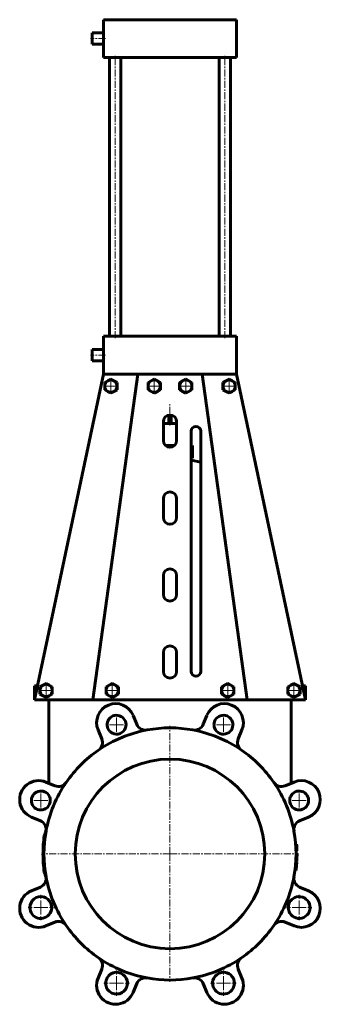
# Model space of a CAD drawing. Header units: millimetres. Extents: x -159 to 159, y -519 to 519.
import ezdxf

# ---------------------------------------------------------------- set-up
doc = ezdxf.new("R2010")
doc.units = ezdxf.units.MM
doc.linetypes.add('K5LT_AXLED', pattern=[12, 7.5, -1.5, 1.5, -1.5])
doc.linetypes.add('K5LT_BASIC', pattern=[0])
doc.layers.add('Системный слой (1)', color=7, linetype='Continuous', true_color=0x6c6c6c)

# ---------------------------------------------------------------- blocks, each defined once
blk = doc.blocks.new('U0')
at = {"layer": 'Системный слой (1)', "color": 143, "linetype": 'K5LT_BASIC', "lineweight": 60, "true_color": 0x33acca}
for p, q in [((-82, 499.3), (-82, 505.3)), ((-82, 493.3), (-82, 499.3))]:
    blk.add_line(p, q, dxfattribs=at)
blk = doc.blocks.new('U1')
at = {"layer": 'Системный слой (1)', "color": 143, "linetype": 'K5LT_BASIC', "lineweight": 60, "true_color": 0x33acca}
for p, q in [((-82, 165.3), (-82, 171.3)), ((-82, 159.3), (-82, 165.3))]:
    blk.add_line(p, q, dxfattribs=at)
blk = doc.blocks.new('U2')
at = {"layer": 'Системный слой (1)', "color": 30, "linetype": 'K5LT_AXLED', "lineweight": 18, "true_color": 0xff8000}
for q in [(-136.3, -403.7), (-149.8, -417.2), (-122.8, -417.2), (-136.3, -430.7)]:
    blk.add_line((-136.3, -417.2), q, dxfattribs=at)
blk = doc.blocks.new('U3')
at = {"layer": 'Системный слой (1)', "color": 30, "linetype": 'K5LT_AXLED', "lineweight": 18, "true_color": 0xff8000}
for q in [(-136.3, -292.3), (-148.3, -304.3), (-124.3, -304.3), (-136.3, -316.3)]:
    blk.add_line((-136.3, -304.3), q, dxfattribs=at)
blk = doc.blocks.new('U4')
at = {"layer": 'Системный слой (1)', "color": 30, "linetype": 'K5LT_AXLED', "lineweight": 18, "true_color": 0xff8000}
for q in [(-130.7, -179.7), (-139.2, -188.2), (-122.2, -188.2), (-130.7, -196.7)]:
    blk.add_line((-130.7, -188.2), q, dxfattribs=at)
blk = doc.blocks.new('U5')
at = {"layer": 'Системный слой (1)', "color": 30, "linetype": 'K5LT_AXLED', "lineweight": 18, "true_color": 0xff8000}
for q in [(-62.4, 141.3), (-70.9, 132.8), (-53.9, 132.8), (-62.4, 124.3)]:
    blk.add_line((-62.4, 132.8), q, dxfattribs=at)
blk = doc.blocks.new('U6')
at = {"layer": 'Системный слой (1)', "color": 30, "linetype": 'K5LT_AXLED', "lineweight": 18, "true_color": 0xff8000}
for q in [(-60.9, -179.7), (-69.4, -188.2), (-52.4, -188.2), (-60.9, -196.7)]:
    blk.add_line((-60.9, -188.2), q, dxfattribs=at)
blk = doc.blocks.new('U7')
at = {"layer": 'Системный слой (1)', "color": 30, "linetype": 'K5LT_AXLED', "lineweight": 18, "true_color": 0xff8000}
for q in [(-56.4, -483.5), (-69.9, -497), (-42.9, -497), (-56.4, -510.5)]:
    blk.add_line((-56.4, -497), q, dxfattribs=at)
blk = doc.blocks.new('U8')
at = {"layer": 'Системный слой (1)', "color": 30, "linetype": 'K5LT_AXLED', "lineweight": 18, "true_color": 0xff8000}
for q in [(-56.4, -212.4), (-68.4, -224.4), (-44.4, -224.4), (-56.4, -236.4)]:
    blk.add_line((-56.4, -224.4), q, dxfattribs=at)
blk = doc.blocks.new('U9')
at = {"layer": 'Системный слой (1)', "color": 30, "linetype": 'K5LT_AXLED', "lineweight": 18, "true_color": 0xff8000}
for q in [(-16.6, 141.3), (-25.1, 132.8), (-8.1, 132.8), (-16.6, 124.3)]:
    blk.add_line((-16.6, 132.8), q, dxfattribs=at)
blk = doc.blocks.new('U10')
at = {"layer": 'Системный слой (1)', "color": 30, "linetype": 'K5LT_AXLED', "lineweight": 18, "true_color": 0xff8000}
for q in [(0, -225.7), (-135, -360.7), (135, -360.7), (0, -495.7)]:
    blk.add_line((0, -360.7), q, dxfattribs=at)
blk = doc.blocks.new('U11')
at = {"layer": 'Системный слой (1)', "color": 30, "linetype": 'K5LT_AXLED', "lineweight": 18, "true_color": 0xff8000}
for q in [(16.6, 141.3), (8.1, 132.8), (25.1, 132.8), (16.6, 124.3)]:
    blk.add_line((16.6, 132.8), q, dxfattribs=at)
blk = doc.blocks.new('U12')
at = {"layer": 'Системный слой (1)', "color": 30, "linetype": 'K5LT_AXLED', "lineweight": 18, "true_color": 0xff8000}
for q in [(56.4, -483.5), (42.9, -497), (69.9, -497), (56.4, -510.5)]:
    blk.add_line((56.4, -497), q, dxfattribs=at)
blk = doc.blocks.new('U13')
at = {"layer": 'Системный слой (1)', "color": 30, "linetype": 'K5LT_AXLED', "lineweight": 18, "true_color": 0xff8000}
for q in [(56.4, -212.4), (44.4, -224.4), (68.4, -224.4), (56.4, -236.4)]:
    blk.add_line((56.4, -224.4), q, dxfattribs=at)
blk = doc.blocks.new('U14')
at = {"layer": 'Системный слой (1)', "color": 30, "linetype": 'K5LT_AXLED', "lineweight": 18, "true_color": 0xff8000}
for q in [(60.9, -179.7), (52.4, -188.2), (69.4, -188.2), (60.9, -196.7)]:
    blk.add_line((60.9, -188.2), q, dxfattribs=at)
blk = doc.blocks.new('U15')
at = {"layer": 'Системный слой (1)', "color": 30, "linetype": 'K5LT_AXLED', "lineweight": 18, "true_color": 0xff8000}
for q in [(62.4, 141.3), (53.9, 132.8), (70.9, 132.8), (62.4, 124.3)]:
    blk.add_line((62.4, 132.8), q, dxfattribs=at)
blk = doc.blocks.new('U16')
at = {"layer": 'Системный слой (1)', "color": 30, "linetype": 'K5LT_AXLED', "lineweight": 18, "true_color": 0xff8000}
for q in [(130.7, -179.7), (122.2, -188.2), (139.2, -188.2), (130.7, -196.7)]:
    blk.add_line((130.7, -188.2), q, dxfattribs=at)
blk = doc.blocks.new('U17')
at = {"layer": 'Системный слой (1)', "color": 30, "linetype": 'K5LT_AXLED', "lineweight": 18, "true_color": 0xff8000}
for q in [(136.3, -403.7), (122.8, -417.2), (149.8, -417.2), (136.3, -430.7)]:
    blk.add_line((136.3, -417.2), q, dxfattribs=at)
blk = doc.blocks.new('U18')
at = {"layer": 'Системный слой (1)', "color": 30, "linetype": 'K5LT_AXLED', "lineweight": 18, "true_color": 0xff8000}
for q in [(136.3, -292.3), (124.3, -304.3), (148.3, -304.3), (136.3, -316.3)]:
    blk.add_line((136.3, -304.3), q, dxfattribs=at)

msp = doc.modelspace()

# ---------------------------------------------------------------- linework, layer by layer
at = {"layer": 'Системный слой (1)', "color": 143, "linetype": 'K5LT_BASIC', "lineweight": 60, "true_color": 0x33acca}
for p, q in [((-70, 479.3), (-70, 519.3)), ((-70, 519.3), (-60, 519.3)), ((-60, 519.3), (60, 519.3)), ((60, 519.3), (70, 519.3)), ((70, 479.3), (70, 519.3)), ((-70, 505.3), (-82, 505.3)), ((-70, 493.3), (-82, 493.3)), ((-60, 479.3), (-70, 479.3)), ((-64, 185.3), (-64, 479.3)), ((-60, 479.3), (60, 479.3)), ((-52, 185.3), (-52, 479.3)), ((52, 185.3), (52, 479.3)), ((70, 479.3), (60, 479.3)), ((64, 185.3), (64, 479.3)), ((-70, 145.3), (-70, 185.3)), ((-70, 185.3), (-60, 185.3)), ((-60, 185.3), (60, 185.3)), ((60, 185.3), (70, 185.3)), ((70, 145.3), (70, 185.3)), ((-70, 171.3), (-82, 171.3)), ((-70, 159.3), (-82, 159.3)), ((-70, 145.3), (-143, -198.2)), ((-34, 145.3), (-81.4, -198.2)), ((-60, 145.3), (-70, 145.3)), ((-65.7, 138.4), (-68.9, 136.5)), ((-68.9, 136.5), (-68.9, 132.8)), ((-62.4, 140.3), (-65.7, 138.4)), ((-59.2, 138.4), (-62.4, 140.3)), ((-60, 145.3), (60, 145.3)), ((-55.9, 136.5), (-59.2, 138.4)), ((-55.9, 132.8), (-55.9, 136.5)), ((-19.8, 138.4), (-23.1, 136.5)), ((-23.1, 136.5), (-23.1, 132.8)), ((-16.6, 140.3), (-19.8, 138.4)), ((-13.3, 138.4), (-16.6, 140.3)), ((-10.1, 136.5), (-13.3, 138.4)), ((-10.1, 132.8), (-10.1, 136.5)), ((13.3, 138.4), (10.1, 136.5)), ((10.1, 136.5), (10.1, 132.8)), ((16.6, 140.3), (13.3, 138.4)), ((19.8, 138.4), (16.6, 140.3)), ((23.1, 136.5), (19.8, 138.4)), ((23.1, 132.8), (23.1, 136.5)), ((34, 145.3), (81.4, -198.2)), ((59.2, 138.4), (55.9, 136.5)), ((55.9, 136.5), (55.9, 132.8)), ((62.4, 140.3), (59.2, 138.4)), ((70, 145.3), (60, 145.3)), ((65.7, 138.4), (62.4, 140.3)), ((68.9, 136.5), (65.7, 138.4)), ((68.9, 132.8), (68.9, 136.5)), ((143, -198.2), (70, 145.3)), ((-68.9, 132.8), (-68.9, 129)), ((-68.9, 129), (-65.7, 127.2)), ((-65.7, 127.2), (-62.4, 125.3)), ((-62.4, 125.3), (-59.2, 127.2)), ((-59.2, 127.2), (-55.9, 129)), ((-55.9, 129), (-55.9, 132.8)), ((-23.1, 132.8), (-23.1, 129)), ((-23.1, 129), (-19.8, 127.2)), ((-19.8, 127.2), (-16.6, 125.3)), ((-16.6, 125.3), (-13.3, 127.2)), ((-13.3, 127.2), (-10.1, 129)), ((-10.1, 129), (-10.1, 132.8)), ((10.1, 132.8), (10.1, 129)), ((10.1, 129), (13.3, 127.2)), ((13.3, 127.2), (16.6, 125.3)), ((16.6, 125.3), (19.8, 127.2)), ((19.8, 127.2), (23.1, 129)), ((23.1, 129), (23.1, 132.8)), ((55.9, 132.8), (55.9, 129)), ((55.9, 129), (59.2, 127.2)), ((59.2, 127.2), (62.4, 125.3)), ((62.4, 125.3), (65.7, 127.2)), ((65.7, 127.2), (68.9, 129)), ((68.9, 129), (68.9, 132.8)), ((-7, 95.3), (-7, 75.3)), ((-1.4, 93.3), (-1.4, 102.2)), ((1.4, 93.3), (1.4, 102.2)), ((7, 75.3), (7, 95.3)), ((-7, 93.3), (-1.4, 93.3)), ((-1.4, 93.3), (1.4, 93.3)), ((1.4, 93.3), (7, 93.3)), ((22.4, 85.3), (22.4, -168.2)), ((32.4, -168.2), (32.4, 85.3)), ((-4.9, 70.3), (4.9, 70.3)), ((22.4, 70.3), (23.7, 70.3)), ((23.7, 56.8), (23.7, 70.3)), ((22.4, 56.8), (23.7, 56.8)), ((22.4, 54.7), (32.4, 52.4)), ((-7, 14.1), (-7, -5.9)), ((7, -5.9), (7, 14.1)), ((-7, -67), (-7, -87)), ((7, -87), (7, -67)), ((-7, -148.2), (-7, -168.2)), ((7, -168.2), (7, -148.2)), ((-143, -183.2), (-139.8, -183.2)), ((-143, -198.2), (-143, -183.2)), ((-133.9, -182.6), (-137.2, -184.5)), ((-137.2, -184.5), (-137.2, -188.2)), ((-130.7, -180.7), (-133.9, -182.6)), ((-127.4, -182.6), (-130.7, -180.7)), ((-124.2, -184.5), (-127.4, -182.6)), ((-124.2, -188.2), (-124.2, -184.5)), ((-64.1, -182.6), (-67.4, -184.5)), ((-67.4, -184.5), (-67.4, -188.2)), ((-60.9, -180.7), (-64.1, -182.6)), ((-57.6, -182.6), (-60.9, -180.7)), ((-54.4, -184.5), (-57.6, -182.6)), ((-54.4, -188.2), (-54.4, -184.5)), ((57.6, -182.6), (54.4, -184.5)), ((54.4, -184.5), (54.4, -188.2)), ((60.9, -180.7), (57.6, -182.6)), ((64.1, -182.6), (60.9, -180.7)), ((67.4, -184.5), (64.1, -182.6)), ((67.4, -188.2), (67.4, -184.5)), ((127.4, -182.6), (124.2, -184.5)), ((124.2, -184.5), (124.2, -188.2)), ((130.7, -180.7), (127.4, -182.6)), ((133.9, -182.6), (130.7, -180.7)), ((137.2, -184.5), (133.9, -182.6)), ((137.2, -188.2), (137.2, -184.5)), ((139.8, -183.2), (143, -183.2)), ((143, -198.2), (143, -183.2)), ((-137.2, -188.2), (-137.2, -192)), ((-137.2, -192), (-133.9, -193.8)), ((-133.9, -193.8), (-130.7, -195.7)), ((-130.7, -195.7), (-127.4, -193.8)), ((-127.4, -193.8), (-124.2, -192)), ((-124.2, -192), (-124.2, -188.2)), ((-67.4, -188.2), (-67.4, -192)), ((-67.4, -192), (-64.1, -193.8)), ((-64.1, -193.8), (-60.9, -195.7)), ((-60.9, -195.7), (-57.6, -193.8)), ((-57.6, -193.8), (-54.4, -192)), ((-54.4, -192), (-54.4, -188.2)), ((54.4, -188.2), (54.4, -192)), ((54.4, -192), (57.6, -193.8)), ((57.6, -193.8), (60.9, -195.7)), ((60.9, -195.7), (64.1, -193.8)), ((64.1, -193.8), (67.4, -192)), ((67.4, -192), (67.4, -188.2)), ((124.2, -188.2), (124.2, -192)), ((124.2, -192), (127.4, -193.8)), ((127.4, -193.8), (130.7, -195.7)), ((130.7, -195.7), (133.9, -193.8)), ((133.9, -193.8), (137.2, -192)), ((137.2, -192), (137.2, -188.2)), ((-143, -198.2), (-82.4, -198.2)), ((-128, -198.2), (-128, -286)), ((-82.4, -198.2), (-81.4, -198.2)), ((-81.4, -198.2), (-72.4, -198.2)), ((-72.4, -198.2), (72.4, -198.2)), ((72.4, -198.2), (81.4, -198.2)), ((81.4, -198.2), (82.4, -198.2)), ((82.4, -198.2), (143, -198.2)), ((128, -198.2), (128, -286)), ((-38.9, -214.5), (-35, -223.9)), ((35, -223.9), (38.9, -214.5)), ((-72, -239.2), (-75.9, -229.8)), ((75.9, -229.8), (72, -239.2)), ((-130.9, -284.8), (-121.5, -288.7)), ((121.5, -288.7), (130.9, -284.8)), ((-136.8, -325.7), (-146.2, -321.8)), ((146.2, -321.8), (136.8, -325.7)), ((132.6, -350.3), (133.6, -350.3)), ((-133, -360.7), (-134, -360.7)), ((133, -357.2), (134, -357.2)), ((133, -357.3), (134, -357.3)), ((133, -357.3), (134, -357.3)), ((133, -360.2), (134, -360.2)), ((133, -360.2), (134, -360.2)), ((133, -361.4), (134, -361.4)), ((132.7, -369.6), (133.7, -369.6)), ((132.7, -369.7), (133.7, -369.7)), ((132.7, -369.7), (133.7, -369.7)), ((132.7, -369.7), (133.7, -369.7)), ((132.7, -370.3), (133.7, -370.3)), ((132.8, -368.7), (133.8, -368.7)), ((132.9, -365.9), (133.9, -365.9)), ((131.8, -378.2), (132.9, -378.2)), ((131.9, -377.7), (132.9, -377.7)), ((132.1, -376.5), (133.1, -376.5)), ((132.2, -375.5), (133.2, -375.5)), ((-146.2, -399.6), (-136.8, -395.7)), ((136.8, -395.7), (146.2, -399.6)), ((-121.5, -432.7), (-130.9, -436.6)), ((130.9, -436.6), (121.5, -432.7)), ((-75.9, -491.6), (-72, -482.2)), ((72, -482.2), (75.9, -491.6)), ((-35, -497.5), (-38.9, -506.9)), ((38.9, -506.9), (35, -497.5))]:
    msp.add_line(p, q, dxfattribs=at)
at = {"layer": 'Системный слой (1)', "color": 30, "linetype": 'K5LT_AXLED', "lineweight": 18, "true_color": 0xff8000}
for p, q in [((-68, 499.3), (-84, 499.3)), ((-58, 183.3), (-58, 481.3)), ((58, 183.3), (58, 481.3)), ((-68, 165.3), (-84, 165.3)), ((0, 91.3), (0, 115.3))]:
    msp.add_line(p, q, dxfattribs=at)
at = {"layer": 'Системный слой (1)', "color": 143, "linetype": 'K5LT_BASIC', "lineweight": 60, "true_color": 0x33acca}
msp.add_circle((0, -360.7), 100, dxfattribs=at)
for centre, radius, start, end in [((-62.4, 132.8), 6.5, 120, 180), ((-62.4, 132.8), 6.5, 60, 120), ((-62.4, 132.8), 6.5, 0, 60), ((-16.6, 132.8), 6.5, 120, 180), ((-16.6, 132.8), 6.5, 60, 120), ((-16.6, 132.8), 6.5, 0, 60), ((16.6, 132.8), 6.5, 120, 180), ((16.6, 132.8), 6.5, 60, 120), ((16.6, 132.8), 6.5, 0, 60), ((62.4, 132.8), 6.5, 120, 180), ((62.4, 132.8), 6.5, 60, 120), ((62.4, 132.8), 6.5, 0, 60), ((-62.4, 132.8), 6.5, 180, 240), ((-62.4, 132.8), 6.5, 240, 300), ((-62.4, 132.8), 6.5, 300, 0), ((-16.6, 132.8), 6.5, 180, 240), ((-16.6, 132.8), 6.5, 240, 300), ((-16.6, 132.8), 6.5, 300, 0), ((16.6, 132.8), 6.5, 180, 240), ((16.6, 132.8), 6.5, 240, 300), ((16.6, 132.8), 6.5, 300, 0), ((62.4, 132.8), 6.5, 180, 240), ((62.4, 132.8), 6.5, 240, 300), ((62.4, 132.8), 6.5, 300, 0), ((0, 95.3), 7, 0, 180), ((27.4, 85.3), 5, 0, 180), ((0, 75.3), 7, 180, 0), ((0, 14.1), 7, 0, 180), ((0, -5.9), 7, 180, 0), ((0, -67), 7, 0, 180), ((0, -87), 7, 180, 0), ((0, -148.2), 7, 0, 180), ((0, -168.2), 7, 180, 0), ((27.4, -168.2), 5, 180, 0), ((-130.7, -188.2), 6.5, 120, 180), ((-130.7, -188.2), 6.5, 60, 120), ((-130.7, -188.2), 6.5, 0, 60), ((-60.9, -188.2), 6.5, 120, 180), ((-60.9, -188.2), 6.5, 60, 120), ((-60.9, -188.2), 6.5, 0, 60), ((60.9, -188.2), 6.5, 120, 180), ((60.9, -188.2), 6.5, 60, 120), ((60.9, -188.2), 6.5, 0, 60), ((130.7, -188.2), 6.5, 120, 180), ((130.7, -188.2), 6.5, 60, 120), ((130.7, -188.2), 6.5, 0, 60), ((-130.7, -188.2), 6.5, 180, 240), ((-130.7, -188.2), 6.5, 240, 300), ((-130.7, -188.2), 6.5, 300, 0), ((-60.9, -188.2), 6.5, 180, 240), ((-60.9, -188.2), 6.5, 240, 300), ((-60.9, -188.2), 6.5, 300, 0), ((60.9, -188.2), 6.5, 180, 240), ((60.9, -188.2), 6.5, 240, 300), ((60.9, -188.2), 6.5, 300, 0), ((130.7, -188.2), 6.5, 180, 240), ((130.7, -188.2), 6.5, 240, 300), ((130.7, -188.2), 6.5, 300, 0), ((-57.4, -222.1), 20, 22.5, 202.5), ((57.4, -222.1), 20, 337.5, 157.5), ((-56.4, -224.4), 10, 340.4656, 225), ((56.4, -224.4), 10, 295.4656, 180), ((-56.4, -224.4), 10, 244.5344, 340.4656), ((-25.8, -220.1), 10, 202.5, 203.8971), ((-25.8, -220.1), 10, 203.8971, 280.3899), ((0, -360.7), 133, 79.6101, 100.3899), ((25.8, -220.1), 10, 259.6101, 336.1029), ((25.8, -220.1), 10, 336.1029, 337.5), ((56.4, -224.4), 10, 180, 199.5344), ((56.4, -224.4), 10, 199.5344, 295.4656), ((0, -360.7), 133, 100.3899, 124.6101), ((-56.4, -224.4), 10, 225, 244.5344), ((0, -360.7), 133, 55.3899, 79.6101), ((-81.2, -243), 10, 304.6101, 21.1029), ((-81.2, -243), 10, 21.1029, 22.5), ((81.2, -243), 10, 158.8971, 235.3899), ((81.2, -243), 10, 157.5, 158.8971), ((0, -360.7), 133, 124.6101, 145.3899), ((0, -360.7), 133, 34.6101, 55.3899), ((-138.6, -303.3), 20, 67.5, 247.5), ((0, -360.7), 133, 145.3899, 169.6101), ((-117.7, -279.5), 10, 247.5, 248.8971), ((-117.7, -279.5), 10, 248.8971, 325.3899), ((0, -360.7), 133, 10.3899, 34.6101), ((117.7, -279.5), 10, 214.6101, 291.1029), ((117.7, -279.5), 10, 291.1029, 292.5), ((138.6, -303.3), 20, 292.5, 112.5), ((-136.3, -304.3), 10, 25.4656, 270), ((-136.3, -304.3), 10, 289.5344, 25.4656), ((136.3, -304.3), 10, 154.5344, 250.4656), ((136.3, -304.3), 10, 135, 154.5344), ((136.3, -304.3), 10, 250.4656, 135), ((-136.3, -304.3), 10, 270, 289.5344), ((-140.7, -334.9), 10, 66.1029, 67.5), ((-140.7, -334.9), 10, 349.6101, 66.1029), ((140.7, -334.9), 10, 113.8971, 190.3899), ((140.7, -334.9), 10, 112.5, 113.8971), ((0, -360.7), 134, 171.7929, 180), ((0, -360.7), 133, 169.6101, 190.3899), ((0, -360.7), 133, 349.6101, 10.3899), ((0, -360.7), 134, 1.4827, 4.4629), ((0, -360.7), 134, 180, 188.2071), ((0, -360.7), 134, 357.7911, 359.721), ((0, -360.7), 134, 1.4582, 1.4827), ((0, -360.7), 134, 1.4418, 1.4582), ((0, -360.7), 134, 0.2197, 0.232), ((0, -360.7), 134, 359.721, 0.2197), ((0, -360.7), 134, 353.6647, 355.8876), ((0, -360.7), 134, 356.1642, 356.1765), ((0, -360.7), 134, 356.154, 356.1541), ((0, -360.7), 134, 355.8876, 356.154), ((0, -360.7), 134, 356.1541, 356.1642), ((0, -360.7), 134, 356.7905, 357.564), ((0, -360.7), 134, 356.5633, 356.7905), ((0, -360.7), 134, 357.564, 357.7911), ((0, -360.7), 134, 352.7199, 353.2306), ((0, -360.7), 134, 352.5138, 352.7199), ((0, -360.7), 134, 353.2306, 353.6647), ((-140.7, -386.5), 10, 293.8971, 10.3899), ((0, -360.7), 133, 190.3899, 214.6101), ((0, -360.7), 133, 325.3899, 349.6101), ((140.7, -386.5), 10, 169.6101, 246.1029), ((-138.6, -418.1), 20, 112.5, 292.5), ((-140.7, -386.5), 10, 292.5, 293.8971), ((138.6, -418.1), 20, 247.5, 67.5), ((140.7, -386.5), 10, 246.1029, 247.5), ((-136.3, -417.2), 11.5, 76.219, 180), ((-136.3, -417.2), 11.5, 328.781, 76.219), ((136.3, -417.2), 11.5, 103.781, 180), ((136.3, -417.2), 11.5, 211.219, 103.781), ((-136.3, -417.2), 11.5, 180, 328.781), ((136.3, -417.2), 11.5, 180, 211.219), ((-117.7, -441.9), 10, 111.1029, 112.5), ((-117.7, -441.9), 10, 34.6101, 111.1029), ((117.7, -441.9), 10, 68.8971, 145.3899), ((117.7, -441.9), 10, 67.5, 68.8971), ((0, -360.7), 133, 214.6101, 235.3899), ((0, -360.7), 133, 304.6101, 325.3899), ((0, -360.7), 133, 235.3899, 259.6101), ((-81.2, -478.4), 10, 338.8971, 55.3899), ((0, -360.7), 133, 280.3899, 304.6101), ((81.2, -478.4), 10, 124.6101, 201.1029), ((-81.2, -478.4), 10, 337.5, 338.8971), ((-56.4, -497), 11.5, 121.219, 180), ((-56.4, -497), 11.5, 13.781, 121.219), ((56.4, -497), 11.5, 180, 58.781), ((56.4, -497), 11.5, 58.781, 166.219), ((81.2, -478.4), 10, 201.1029, 202.5), ((-57.4, -499.3), 20, 157.5, 337.5), ((-56.4, -497), 11.5, 180, 13.781), ((-25.8, -501.4), 10, 156.1029, 157.5), ((-25.8, -501.4), 10, 79.6101, 156.1029), ((0, -360.7), 133, 259.6101, 280.3899), ((25.8, -501.4), 10, 23.8971, 100.3899), ((25.8, -501.4), 10, 22.5, 23.8971), ((57.4, -499.3), 20, 202.5, 22.5), ((56.4, -497), 11.5, 166.219, 180)]:
    msp.add_arc(centre, radius, start, end, dxfattribs=at)
for points in [[(-132.6, -341.6), (-132.4, -341.1), (-132.1, -340.1), (-131.6, -338.5), (-131.1, -336.9), (-130.8, -335.8), (-130.7, -335.3)], [(-132.6, -379.8), (-132.4, -380.3), (-132.1, -381.3), (-131.6, -383), (-131.1, -384.6), (-130.8, -385.7), (-130.7, -386.2)]]:
    msp.add_open_spline(points, degree=3, knots=[0, 0, 0, 0, 1.688083, 3.382505, 5.356724, 7, 7, 7, 7], dxfattribs=at)

# ---------------------------------------------------------------- block references
at = {"layer": 'Системный слой (1)'}
for name in ['U0', 'U1', 'U5', 'U9', 'U11', 'U15', 'U4', 'U6', 'U14', 'U16', 'U8', 'U13', 'U10', 'U3', 'U18', 'U2', 'U17', 'U7', 'U12']:
    msp.add_blockref(name, (0, 0), dxfattribs=at)

doc.saveas('drawing.dxf')
